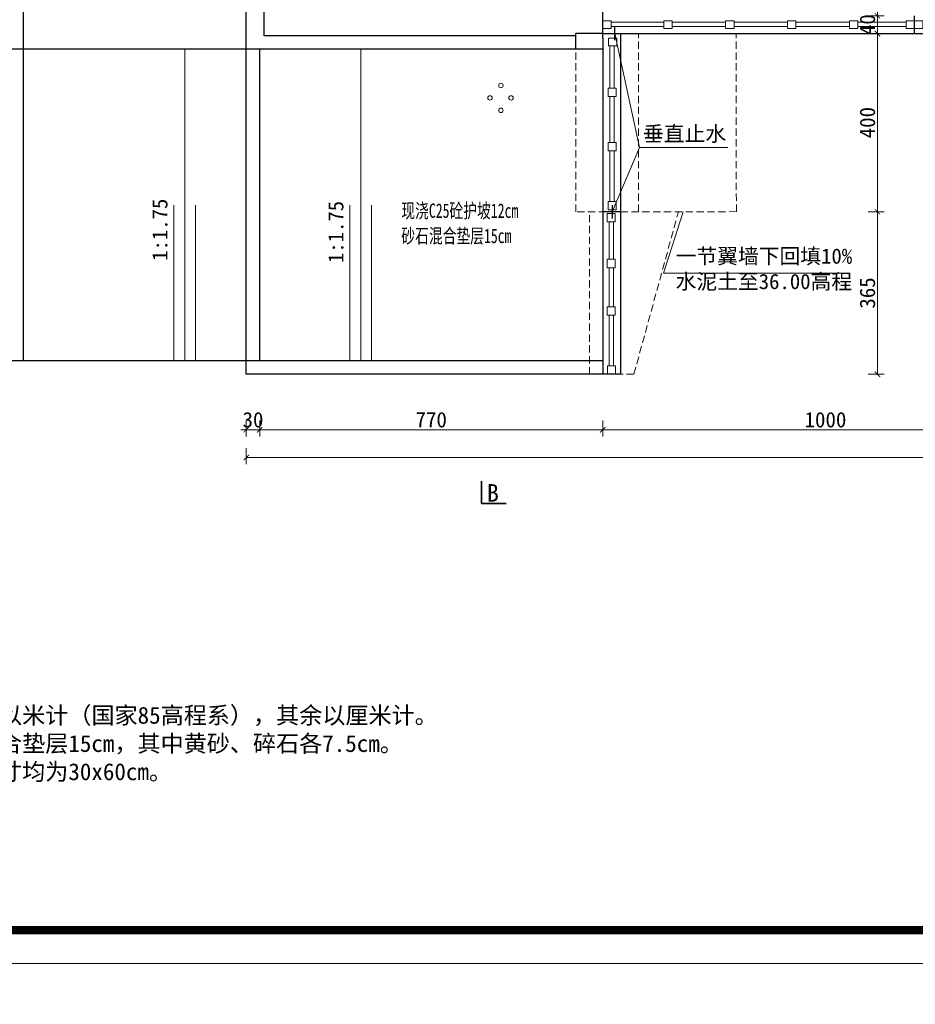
# Model space of a CAD drawing. Extents: x -13074 to 1448651, y 3648755 to 8081248.
# Tile 21 of 173: x 557528 to 557729, y 3858328 to 3858549. Entities that reach past the tile are written whole.
import ezdxf

# ---------------------------------------------------------------- set-up
doc = ezdxf.new("R2010")
doc.units = 0
doc.header["$PDMODE"] = 32
doc.header["$PDSIZE"] = 0.2
doc.linetypes.add('HIDDEN2', pattern=[0.1875, 0.125, -0.0625])
doc.layers.get('0').update_dxf_attribs({"linetype": 'CONTINUOUS'})
doc.layers.get('Defpoints').update_dxf_attribs({"linetype": 'CONTINUOUS'})
for name, color, linetype, lineweight in [('0.09标注线', 3, 'CONTINUOUS', 9), ('0.15红线', 1, 'CONTINUOUS', 15), ('0.15虚线', 1, 'HIDDEN2', 15), ('0.30粗线', 7, 'CONTINUOUS', 30), ('SHEET', 1, 'CONTINUOUS', 15), ('文字', 7, 'CONTINUOUS', 15), ('细实线', 3, 'CONTINUOUS', 20)]:
    doc.layers.add(name, color=color, linetype=linetype, lineweight=lineweight)
doc.layers.add('PUB_DIM', color=3, linetype='CONTINUOUS')
doc.styles.add('-仿宋_GB2312', font='FangSong_GB2312.ttf')
doc.styles.add('TSSD_Dimension', font='tssdeng.shx', dxfattribs={"width": 0.7, "bigfont": '1hztxt.shx'})
doc.dimstyles.new('TSSD_100_100', dxfattribs={"dimtxt": 300, "dimasz": 100, "dimexe": 100, "dimexo": 250, "dimgap": 100, "dimtad": 1, "dimdec": 0, "dimzin": 0, "dimdsep": 46, "dimtxsty": 'TSSD_Dimension', "dimblk": 'ARCHTICK', "dimcen": 0, "dimdle": 100, "dimclrt": 7, "dimadec": 0, "dimazin": 0, "dimtfac": 1, "dimtdec": 0, "dimtix": 1, "dimtmove": 2, "dimatfit": 3, "dimfxl": 1, "dimtolj": 1, "dimtzin": 0, "dimarcsym": 0})
doc.dimstyles.new('副本 (5) (2) STANDARD', dxfattribs={"dimtxt": 2.3, "dimasz": 1, "dimexe": 1.25, "dimexo": 1.5, "dimgap": 0.2, "dimtad": 1, "dimdec": 1, "dimzin": 0, "dimdsep": 46, "dimtxsty": '-仿宋_GB2312', "dimblk": 'ARCHTICK', "dimcen": 0.09, "dimadec": 0, "dimazin": 0, "dimtfac": 1, "dimtdec": 1, "dimtix": 1, "dimtmove": 2, "dimatfit": 3, "dimfxl": 1.7, "dimfxlon": 1, "dimtolj": 1, "dimtzin": 0, "dimlwd": 9, "dimlwe": 9, "dimarcsym": 0})

# ---------------------------------------------------------------- blocks, each defined once
blk = doc.blocks.new('_ARCHTICK')
at = {"color": 0, "linetype": 'ByBlock', "const_width": 0.15}
blk.add_lwpolyline([(-0.5, -0.5), (0.5, 0.5)], dxfattribs=at)
blk = doc.blocks.new('*D2134')
at = {"layer": '0.09标注线', "color": 0, "linetype": 'Continuous', "lineweight": 9}
for p, q in [((557483.94, 3858545.31), (557483.94, 3858546.52)), ((557486.04, 3858545.31), (557482.42, 3858545.31)), ((557483.94, 3858542.31), (557483.94, 3858545.31)), ((557486.04, 3858542.31), (557482.42, 3858542.31)), ((557483.94, 3858542.31), (557483.94, 3858541.1))]:
    blk.add_line(p, q, dxfattribs=at)
at = {"layer": 'Defpoints', "color": 0, "linetype": 'Continuous', "lineweight": 13}
for p in [(557483.94, 3858545.31), (557583.19, 3858545.31, 0), (557579.5, 3858542.31, 0.34)]:
    blk.add_point(p, dxfattribs=at)
at = {"layer": '0.09标注线', "color": 0, "linetype": 'Continuous', "lineweight": 9, "xscale": 1.21, "yscale": 1.21, "zscale": 1.21}
for p, rotation in [((557483.94, 3858545.31), 270), ((557483.94, 3858542.31), 90)]:
    blk.add_blockref('_ARCHTICK', p, dxfattribs=dict(at, rotation=rotation))
at = {"layer": '0.09标注线', "color": 0, "linetype": 'Continuous', "lineweight": 13, "insert": (557481.72, 3858543.81), "char_height": 3.45, "attachment_point": 5, "rotation": 90, "style": '-仿宋_GB2312'}
blk.add_mtext('\\A1;30', dxfattribs=at)
blk = doc.blocks.new('*D2135')
at = {"layer": '0.09标注线', "color": 0, "linetype": 'Continuous', "lineweight": 9}
for p, q in [((557486.04, 3858579.31), (557482.42, 3858579.31)), ((557483.94, 3858545.31), (557483.94, 3858579.31)), ((557486.04, 3858545.31), (557482.42, 3858545.31))]:
    blk.add_line(p, q, dxfattribs=at)
at = {"layer": 'Defpoints', "color": 0, "linetype": 'Continuous', "lineweight": 13}
for p in [(557483.94, 3858579.31), (557583.19, 3858579.31, 0), (557583.19, 3858545.31, 0)]:
    blk.add_point(p, dxfattribs=at)
at = {"layer": '0.09标注线', "color": 0, "linetype": 'Continuous', "lineweight": 9, "xscale": 1.21, "yscale": 1.21, "zscale": 1.21}
for p, rotation in [((557483.94, 3858579.31), 90), ((557483.94, 3858545.31), 270)]:
    blk.add_blockref('_ARCHTICK', p, dxfattribs=dict(at, rotation=rotation))
at = {"layer": '0.09标注线', "color": 0, "linetype": 'Continuous', "lineweight": 13, "insert": (557481.72, 3858562.31), "char_height": 3.45, "attachment_point": 5, "rotation": 90, "style": '-仿宋_GB2312'}
blk.add_mtext('\\A1;340', dxfattribs=at)
blk = doc.blocks.new('*D2140')
at = {"layer": '0.09标注线', "color": 0, "linetype": 'Continuous', "lineweight": 9}
for p, q in [((557582.19, 3858458.95), (557582.19, 3858455.33)), ((557659.19, 3858458.95), (557659.19, 3858455.33)), ((557582.19, 3858456.85), (557659.19, 3858456.85))]:
    blk.add_line(p, q, dxfattribs=at)
at = {"layer": 'Defpoints', "color": 0, "linetype": 'Continuous', "lineweight": 13}
for p in [(557582.19, 3858472.31, 0.33), (557659.19, 3858469.31), (557659.19, 3858456.85)]:
    blk.add_point(p, dxfattribs=at)
at = {"layer": '0.09标注线', "color": 0, "linetype": 'Continuous', "lineweight": 9, "xscale": 1.21, "yscale": 1.21, "zscale": 1.21, "rotation": 180}
blk.add_blockref('_ARCHTICK', (557582.19, 3858456.85), dxfattribs=at)
at = {"layer": '0.09标注线', "color": 0, "linetype": 'Continuous', "lineweight": 9, "xscale": 1.21, "yscale": 1.21, "zscale": 1.21}
blk.add_blockref('_ARCHTICK', (557659.19, 3858456.85), dxfattribs=at)
at = {"layer": '0.09标注线', "color": 0, "linetype": 'Continuous', "lineweight": 13, "insert": (557620.69, 3858459.08), "char_height": 3.45, "attachment_point": 5, "style": '-仿宋_GB2312'}
blk.add_mtext('\\A1;770', dxfattribs=at)
blk = doc.blocks.new('*D2141')
at = {"layer": '0.09标注线', "color": 0, "linetype": 'Continuous', "lineweight": 9}
for p, q in [((557659.19, 3858458.95), (557659.19, 3858455.33)), ((557759.19, 3858458.95), (557759.19, 3858455.33)), ((557659.19, 3858456.85), (557759.19, 3858456.85))]:
    blk.add_line(p, q, dxfattribs=at)
at = {"layer": 'Defpoints', "color": 0, "linetype": 'Continuous', "lineweight": 13}
for p in [(557759.19, 3858544.81, 0.54), (557659.19, 3858469.31), (557759.19, 3858456.85)]:
    blk.add_point(p, dxfattribs=at)
at = {"layer": '0.09标注线', "color": 0, "linetype": 'Continuous', "lineweight": 9, "xscale": 1.21, "yscale": 1.21, "zscale": 1.21, "rotation": 180}
blk.add_blockref('_ARCHTICK', (557659.19, 3858456.85), dxfattribs=at)
at = {"layer": '0.09标注线', "color": 0, "linetype": 'Continuous', "lineweight": 9, "xscale": 1.21, "yscale": 1.21, "zscale": 1.21}
blk.add_blockref('_ARCHTICK', (557759.19, 3858456.85), dxfattribs=at)
at = {"layer": '0.09标注线', "color": 0, "linetype": 'Continuous', "lineweight": 13, "insert": (557709.19, 3858459.08), "char_height": 3.45, "attachment_point": 5, "style": '-仿宋_GB2312'}
blk.add_mtext('\\A1;1000', dxfattribs=at)
blk = doc.blocks.new('*D2143')
at = {"layer": '0.09标注线', "color": 0, "linetype": 'Continuous', "lineweight": 9}
for p, q in [((557718.76, 3858545.81), (557722.38, 3858545.81)), ((557720.86, 3858545.81), (557720.86, 3858505.81)), ((557718.76, 3858505.81), (557722.38, 3858505.81))]:
    blk.add_line(p, q, dxfattribs=at)
at = {"layer": 'Defpoints', "color": 0, "linetype": 'Continuous', "lineweight": 13}
for p in [(557664.19, 3858545.81), (557685.19, 3858505.81), (557720.86, 3858505.81)]:
    blk.add_point(p, dxfattribs=at)
at = {"layer": '0.09标注线', "color": 0, "linetype": 'Continuous', "lineweight": 9, "xscale": 1.21, "yscale": 1.21, "zscale": 1.21}
for p, rotation in [((557720.86, 3858545.81), 90), ((557720.86, 3858505.81), 270)]:
    blk.add_blockref('_ARCHTICK', p, dxfattribs=dict(at, rotation=rotation))
at = {"layer": '0.09标注线', "color": 0, "linetype": 'Continuous', "lineweight": 13, "insert": (557718.63, 3858525.81), "char_height": 3.45, "attachment_point": 5, "rotation": 90, "style": '-仿宋_GB2312'}
blk.add_mtext('\\A1;400', dxfattribs=at)
blk = doc.blocks.new('*D2146')
at = {"layer": '0.09标注线', "color": 0, "linetype": 'Continuous', "lineweight": 9}
for p, q in [((557720.86, 3858549.81), (557720.86, 3858551.02)), ((557718.76, 3858549.81), (557722.38, 3858549.81)), ((557720.86, 3858549.81), (557720.86, 3858545.81)), ((557718.76, 3858545.81), (557722.38, 3858545.81)), ((557720.86, 3858545.81), (557720.86, 3858544.6))]:
    blk.add_line(p, q, dxfattribs=at)
at = {"layer": 'Defpoints', "color": 0, "linetype": 'Continuous', "lineweight": 13}
for p in [(557664.19, 3858549.81), (557664.19, 3858545.81), (557720.86, 3858545.81)]:
    blk.add_point(p, dxfattribs=at)
at = {"layer": '0.09标注线', "color": 0, "linetype": 'Continuous', "lineweight": 9, "xscale": 1.21, "yscale": 1.21, "zscale": 1.21}
for p, rotation in [((557720.86, 3858549.81), 270), ((557720.86, 3858545.81), 90)]:
    blk.add_blockref('_ARCHTICK', p, dxfattribs=dict(at, rotation=rotation))
at = {"layer": '0.09标注线', "color": 0, "linetype": 'Continuous', "lineweight": 13, "insert": (557718.63, 3858547.81), "char_height": 3.45, "attachment_point": 5, "rotation": 90, "style": '-仿宋_GB2312'}
blk.add_mtext('\\A1;40', dxfattribs=at)
blk = doc.blocks.new('*D2147')
at = {"layer": '0.09标注线', "color": 0, "linetype": 'Continuous', "lineweight": 9}
for p, q in [((557477.92, 3858652.31), (557474.3, 3858652.31)), ((557475.82, 3858472.31), (557475.82, 3858652.31)), ((557477.92, 3858472.31), (557474.3, 3858472.31))]:
    blk.add_line(p, q, dxfattribs=at)
at = {"layer": 'Defpoints', "color": 0, "linetype": 'Continuous', "lineweight": 13}
for p in [(557475.82, 3858652.31), (557551.18, 3858652.31, 0.33), (557579.19, 3858472.31, 0.33)]:
    blk.add_point(p, dxfattribs=at)
at = {"layer": '0.09标注线', "color": 0, "linetype": 'Continuous', "lineweight": 9, "xscale": 1.21, "yscale": 1.21, "zscale": 1.21}
for p, rotation in [((557475.82, 3858652.31), 90), ((557475.82, 3858472.31), 270)]:
    blk.add_blockref('_ARCHTICK', p, dxfattribs=dict(at, rotation=rotation))
at = {"layer": '0.09标注线', "color": 0, "linetype": 'Continuous', "lineweight": 13, "insert": (557473.6, 3858562.31), "char_height": 3.45, "attachment_point": 5, "rotation": 90, "style": '-仿宋_GB2312'}
blk.add_mtext('\\A1;1800', dxfattribs=at)
blk = doc.blocks.new('*D2148')
at = {"layer": '0.09标注线', "color": 0, "linetype": 'Continuous', "lineweight": 9}
for p, q in [((557718.76, 3858505.81), (557722.38, 3858505.81)), ((557720.86, 3858505.81), (557720.86, 3858469.31)), ((557718.76, 3858469.31), (557722.38, 3858469.31))]:
    blk.add_line(p, q, dxfattribs=at)
at = {"layer": 'Defpoints', "color": 0, "linetype": 'Continuous', "lineweight": 13}
for p in [(557685.19, 3858505.81, -0.54), (557663.19, 3858469.31, -0.54), (557720.86, 3858469.31)]:
    blk.add_point(p, dxfattribs=at)
at = {"layer": '0.09标注线', "color": 0, "linetype": 'Continuous', "lineweight": 9, "xscale": 1.21, "yscale": 1.21, "zscale": 1.21}
for p, rotation in [((557720.86, 3858505.81), 90), ((557720.86, 3858469.31), 270)]:
    blk.add_blockref('_ARCHTICK', p, dxfattribs=dict(at, rotation=rotation))
at = {"layer": '0.09标注线', "color": 0, "linetype": 'Continuous', "lineweight": 13, "insert": (557718.63, 3858487.56), "char_height": 3.45, "attachment_point": 5, "rotation": 90, "style": '-仿宋_GB2312'}
blk.add_mtext('\\A1;365', dxfattribs=at)
blk = doc.blocks.new('*D2149')
at = {"layer": '0.09标注线', "color": 0, "linetype": 'Continuous', "lineweight": 9}
for p, q in [((557579.19, 3858452.73), (557579.19, 3858449.11)), ((557939.19, 3858452.73), (557939.19, 3858449.11)), ((557579.19, 3858450.63), (557939.19, 3858450.63))]:
    blk.add_line(p, q, dxfattribs=at)
at = {"layer": 'Defpoints', "color": 0, "linetype": 'Continuous', "lineweight": 13}
for p in [(557939.19, 3858479.31, -0.77), (557579.19, 3858472.31, -0.21), (557939.19, 3858450.63)]:
    blk.add_point(p, dxfattribs=at)
at = {"layer": '0.09标注线', "color": 0, "linetype": 'Continuous', "lineweight": 9, "xscale": 1.21, "yscale": 1.21, "zscale": 1.21, "rotation": 180}
blk.add_blockref('_ARCHTICK', (557579.19, 3858450.63), dxfattribs=at)
at = {"layer": '0.09标注线', "color": 0, "linetype": 'Continuous', "lineweight": 9, "xscale": 1.21, "yscale": 1.21, "zscale": 1.21}
blk.add_blockref('_ARCHTICK', (557939.19, 3858450.63), dxfattribs=at)
at = {"layer": '0.09标注线', "color": 0, "linetype": 'Continuous', "lineweight": 13, "insert": (557759.19, 3858452.85), "char_height": 3.45, "attachment_point": 5, "style": '-仿宋_GB2312'}
blk.add_mtext('\\A1;3600', dxfattribs=at)
blk = doc.blocks.new('*D2151')
at = {"layer": '0.09标注线', "color": 0, "linetype": 'Continuous', "lineweight": 9}
for p, q in [((557486.04, 3858542.31), (557482.42, 3858542.31)), ((557483.94, 3858472.31), (557483.94, 3858542.31)), ((557486.04, 3858472.31), (557482.42, 3858472.31))]:
    blk.add_line(p, q, dxfattribs=at)
at = {"layer": 'Defpoints', "color": 0, "linetype": 'Continuous', "lineweight": 13}
for p in [(557483.94, 3858542.31), (557579.5, 3858542.31, 0.34), (557582.19, 3858472.31, 0.33)]:
    blk.add_point(p, dxfattribs=at)
at = {"layer": '0.09标注线', "color": 0, "linetype": 'Continuous', "lineweight": 9, "xscale": 1.21, "yscale": 1.21, "zscale": 1.21}
for p, rotation in [((557483.94, 3858542.31), 90), ((557483.94, 3858472.31), 270)]:
    blk.add_blockref('_ARCHTICK', p, dxfattribs=dict(at, rotation=rotation))
at = {"layer": '0.09标注线', "color": 0, "linetype": 'Continuous', "lineweight": 13, "insert": (557481.72, 3858507.31), "char_height": 3.45, "attachment_point": 5, "rotation": 90, "style": '-仿宋_GB2312'}
blk.add_mtext('\\A1;700', dxfattribs=at)
blk = doc.blocks.new('*D1656')
at = {"layer": 'Defpoints', "color": 0, "lineweight": 13}
for p in [(795706, 267581), (795535, 266220), (795733, 266164), (795134, 265865), (795134, 265865)]:
    blk.add_point(p, dxfattribs=at)
at = {"layer": 'PUB_DIM', "color": 0, "lineweight": -2}
blk.add_arc((795134, 265865), 536, 26.5651, 71.5651, dxfattribs=at)
at = {"layer": 'PUB_DIM', "color": 0, "lineweight": -2, "xscale": 100, "yscale": 100, "zscale": 100}
for p, rotation in [((795303, 266373), 161.5650511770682), ((795614, 266104), 296.5650511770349)]:
    blk.add_blockref('_ARCHTICK', p, dxfattribs=dict(at, rotation=rotation))
blk = doc.blocks.new('*D1803')
at = {"layer": '0.09标注线', "color": 0, "linetype": 'Continuous', "lineweight": 9}
for p, q in [((557483.94, 3858472.31), (557483.94, 3858473.52)), ((557486.04, 3858472.31), (557482.42, 3858472.31)), ((557483.94, 3858472.31), (557483.94, 3858469.31)), ((557486.04, 3858469.31), (557482.42, 3858469.31)), ((557483.94, 3858469.31), (557483.94, 3858468.1))]:
    blk.add_line(p, q, dxfattribs=at)
at = {"layer": 'Defpoints', "color": 0, "linetype": 'Continuous', "lineweight": 13}
for p in [(557579.19, 3858472.31, -0.76), (557483.94, 3858469.31), (557579.19, 3858469.31, -1.02)]:
    blk.add_point(p, dxfattribs=at)
at = {"layer": '0.09标注线', "color": 0, "linetype": 'Continuous', "lineweight": 9, "xscale": 1.21, "yscale": 1.21, "zscale": 1.21}
for p, rotation in [((557483.94, 3858472.31), 270), ((557483.94, 3858469.31), 90)]:
    blk.add_blockref('_ARCHTICK', p, dxfattribs=dict(at, rotation=rotation))
at = {"layer": '0.09标注线', "color": 0, "linetype": 'Continuous', "lineweight": 13, "insert": (557481.72, 3858470.81), "char_height": 3.45, "attachment_point": 5, "rotation": 90, "style": '-仿宋_GB2312'}
blk.add_mtext('\\A1;30', dxfattribs=at)
blk = doc.blocks.new('*D3523')
at = {"layer": '0.09标注线', "color": 0, "linetype": 'Continuous', "lineweight": 9}
for p, q in [((557579.19, 3858458.95), (557579.19, 3858455.33)), ((557582.19, 3858458.95), (557582.19, 3858455.33)), ((557579.19, 3858456.85), (557577.98, 3858456.85)), ((557579.19, 3858456.85), (557582.19, 3858456.85)), ((557582.19, 3858456.85), (557583.4, 3858456.85))]:
    blk.add_line(p, q, dxfattribs=at)
at = {"layer": 'Defpoints', "color": 0, "linetype": 'Continuous', "lineweight": 13}
for p in [(557579.19, 3858472.31, -0.76), (557582.19, 3858472.31, -0.76), (557582.19, 3858456.85)]:
    blk.add_point(p, dxfattribs=at)
at = {"layer": '0.09标注线', "color": 0, "linetype": 'Continuous', "lineweight": 9, "xscale": 1.21, "yscale": 1.21, "zscale": 1.21}
blk.add_blockref('_ARCHTICK', (557579.19, 3858456.85), dxfattribs=at)
at = {"layer": '0.09标注线', "color": 0, "linetype": 'Continuous', "lineweight": 9, "xscale": 1.21, "yscale": 1.21, "zscale": 1.21, "rotation": 180}
blk.add_blockref('_ARCHTICK', (557582.19, 3858456.85), dxfattribs=at)
at = {"layer": '0.09标注线', "color": 0, "linetype": 'Continuous', "lineweight": 13, "insert": (557580.69, 3858459.08), "char_height": 3.45, "attachment_point": 5, "style": '-仿宋_GB2312'}
blk.add_mtext('\\A1;30', dxfattribs=at)
blk = doc.blocks.new('123')
at = {"layer": 'PUB_DIM', "color": 7}
dim = blk.add_angular_dim_2l(base=(795535.2, 266220.4), line1=((795732.5, 266163.8), (795133.8, 265864.5)), line2=((795133.8, 265864.5), (795706, 267580.9)), text=' ', dimstyle='TSSD_100_100', dxfattribs=at)
dim.commit()
dim.dimension.update_dxf_attribs({"geometry": '*D1656', "text_midpoint": (426562.1, 722353.3)})

msp = doc.modelspace()

# ---------------------------------------------------------------- linework, layer by layer
at = {"layer": '0.09标注线', "linetype": 'Continuous', "lineweight": 13}
for p, q in [((557667.474, 3858520.214, -1.089), (557661.922, 3858545.814, -1.089)), ((557667.474, 3858520.214, -1.089), (557661.293, 3858505.814, -1.089)), ((557672.852, 3858491.981, -0.59), (557677.257, 3858505.814, -1.077))]:
    msp.add_line(p, q, dxfattribs=at)
at = {"layer": '0.09标注线', "color": 3, "lineweight": 9}
for p, q in [((557687.241, 3858520.214, -1.089), (557667.474, 3858520.214, -1.089)), ((557714.152, 3858491.981, -0.59), (557672.852, 3858491.981, -0.59))]:
    msp.add_line(p, q, dxfattribs=at)
at = {"layer": '0.09标注线', "linetype": 'Continuous', "lineweight": 35}
for p in [(557631.953, 3858445.293, -1.089), (557637.506, 3858440.305, -1.089)]:
    msp.add_line(p, (557631.953, 3858440.305, -1.089), dxfattribs=at)
at = {"layer": '0.09标注线', "color": 7}
for centre in [(557636.337, 3858534.152, -1.089), (557636.337, 3858534.152, -1.089), (557633.881, 3858531.364, -1.089), (557633.881, 3858531.364, -1.089), (557638.606, 3858531.364, -1.089), (557638.606, 3858531.364, -1.089), (557636.337, 3858528.575, -1.089), (557636.337, 3858528.575, -1.089)]:
    msp.add_circle(centre, 0.5, dxfattribs=at)
at = {"layer": '0.15红线', "color": 7}
for p, q in [((557672.908, 3858548.361, -1.127), (557661.064, 3858548.361, -1.127)), ((557686.789, 3858548.361, -1.127), (557674.783, 3858548.361, -1.127)), ((557700.671, 3858548.361, -1.127), (557688.664, 3858548.361, -1.127)), ((557714.552, 3858548.361, -1.127), (557702.546, 3858548.361, -1.127)), ((557727.314, 3858548.361, -1.127), (557716.427, 3858548.361, -1.127)), ((557661.064, 3858547.392, -1.127), (557672.908, 3858547.392, -1.127)), ((557674.783, 3858547.392, -1.127), (557686.789, 3858547.392, -1.127)), ((557688.664, 3858547.392, -1.127), (557700.671, 3858547.392, -1.127)), ((557702.546, 3858547.392, -1.127), (557714.552, 3858547.392, -1.127)), ((557716.427, 3858547.392, -1.127), (557727.314, 3858547.392, -1.127)), ((557660.793, 3858543.039, -1.122), (557660.793, 3858533.537, -1.122)), ((557661.762, 3858533.537, -1.122), (557661.762, 3858543.039, -1.122)), ((557660.793, 3858531.662, -1.122), (557660.793, 3858521.323, -1.122)), ((557661.762, 3858521.323, -1.122), (557661.762, 3858531.662, -1.122)), ((557660.793, 3858519.448, -1.122), (557660.793, 3858508.106, -1.122)), ((557661.762, 3858508.106, -1.122), (557661.762, 3858519.448, -1.122)), ((557660.619, 3858503.522, -1.122), (557660.619, 3858495.12, -1.122)), ((557661.588, 3858495.12, -1.122), (557661.588, 3858503.522, -1.122)), ((557660.619, 3858493.245, -1.122), (557660.619, 3858484.418, -1.122)), ((557661.588, 3858484.418, -1.122), (557661.588, 3858493.245, -1.122)), ((557660.619, 3858482.543, -1.122), (557660.619, 3858472.975, -1.122)), ((557661.588, 3858472.975, -1.122), (557661.588, 3858482.543, -1.122)), ((557660.619, 3858481.1, -1.122), (557660.619, 3858471.189, -1.122)), ((557661.588, 3858471.189, -1.122), (557661.588, 3858481.1, -1.122))]:
    msp.add_line(p, q, dxfattribs=at)
for points, elevation in [([(557661.064, 3858546.931), (557661.064, 3858548.706), (557659.189, 3858548.706), (557659.189, 3858546.931)], -1.089), ([(557672.908, 3858546.931), (557672.908, 3858548.706), (557674.783, 3858548.706), (557674.783, 3858546.931)], -1.089), ([(557686.789, 3858546.931), (557686.789, 3858548.706), (557688.664, 3858548.706), (557688.664, 3858546.931)], -1.089), ([(557700.671, 3858546.931), (557700.671, 3858548.706), (557702.546, 3858548.706), (557702.546, 3858546.931)], -1.089), ([(557714.552, 3858546.931), (557714.552, 3858548.706), (557716.427, 3858548.706), (557716.427, 3858546.931)], -1.089), ([(557727.314, 3858546.931), (557727.314, 3858548.706), (557729.189, 3858548.706), (557729.189, 3858546.931)], -0.865), ([(557731.064, 3858546.931), (557731.064, 3858548.706), (557729.189, 3858548.706), (557729.189, 3858546.931)], -0.865), ([(557662.359, 3858543.039), (557662.359, 3858544.814), (557660.484, 3858544.814), (557660.484, 3858543.039)], -1.089), ([(557662.223, 3858533.537), (557660.448, 3858533.537), (557660.448, 3858531.662), (557662.223, 3858531.662)], -1.085), ([(557662.223, 3858521.323), (557660.448, 3858521.323), (557660.448, 3858519.448), (557662.223, 3858519.448)], -1.085), ([(557662.223, 3858508.106), (557660.448, 3858508.106), (557660.448, 3858506.231), (557662.223, 3858506.231)], -1.085), ([(557661.992, 3858503.522), (557660.217, 3858503.522), (557660.217, 3858505.397), (557661.992, 3858505.397)], -1.085), ([(557661.992, 3858493.245), (557660.217, 3858493.245), (557660.217, 3858495.12), (557661.992, 3858495.12)], -1.085), ([(557661.992, 3858482.543), (557660.217, 3858482.543), (557660.217, 3858484.418), (557661.992, 3858484.418)], -1.085), ([(557662.049, 3858471.189), (557660.274, 3858471.189), (557660.274, 3858469.314), (557662.049, 3858469.314)], -1.085)]:
    msp.add_lwpolyline(points, close=True, dxfattribs=dict(at, elevation=elevation))
at = {"layer": '0.15虚线', "ltscale": 13}
for p, q in [((557667.189, 3858505.814, -1.089), (557667.189, 3858545.814, -1.089)), ((557689.189, 3858505.814, -1.089), (557689.131, 3858545.814, -1.054)), ((557653.189, 3858505.814, -1.038), (557653.189, 3858542.314, -1.085)), ((557689.189, 3858505.82, -1.089), (557653.189, 3858505.814, -1.038)), ((557656.189, 3858469.314, -1.089), (557656.189, 3858505.814, -1.043)), ((557666.189, 3858469.314, -1.089), (557676.189, 3858505.818, -1.071)), ((557659.189, 3858469.314, -1.089), (557656.189, 3858469.314, -1.089)), ((557666.189, 3858469.314, -1.089), (557663.189, 3858469.314, -1.089)), ((557666.189, 3858469.314, -1.089), (557663.189, 3858469.314, -1.089)), ((557666.189, 3858469.314, -1.089), (557663.189, 3858469.314, -1.089))]:
    msp.add_line(p, q, dxfattribs=at)
at = {"layer": '0.30粗线'}
for p, q in [((557529.189, 3858472.314, -0.762), (557529.189, 3858652.313, -0.746)), ((557579.189, 3858469.315, -0.762), (557579.189, 3858652.313, -0.746)), ((557583.189, 3858545.314, -1.086), (557583.189, 3858562.314, -1.086)), ((557659.189, 3858544.814, -1.089), (557659.189, 3858562.314, -1.089)), ((557729.189, 3858545.814, -0.865), (557729.189, 3858549.814, -0.865)), ((557661.922, 3858544.314, -1.089), (557661.922, 3858547.314, -1.089)), ((557653.189, 3858545.313, -1.089), (557583.189, 3858545.314, -1.086)), ((557653.189, 3858542.314, -1.085), (557653.189, 3858545.814, -1.089)), ((557659.189, 3858545.814, -1.089), (557653.189, 3858545.814, -1.089)), ((557659.189, 3858545.814, -1.089), (557759.189, 3858545.814, -1.089)), ((557659.189, 3858544.814, -1.089), (557659.189, 3858469.314, -1.089)), ((557663.189, 3858545.814, -1.089), (557663.189, 3858469.314, -1.089)), ((557659.189, 3858542.314, -0.752), (557500.112, 3858542.314, -0.752)), ((557582.189, 3858472.314, -1.086), (557582.189, 3858542.314, -1.086)), ((557661.293, 3858507.314, -1.089), (557661.293, 3858504.314, -1.089)), ((557663.189, 3858505.814, -1.089), (557659.189, 3858505.814, -1.089)), ((557659.189, 3858472.314, -0.782), (557500.112, 3858472.314, -1.089)), ((557659.189, 3858472.314, -0.782), (557582.189, 3858472.314, -0.763)), ((557659.189, 3858469.314, -0.782), (557579.189, 3858469.315, -1.024)), ((557663.189, 3858469.314, -1.089), (557659.189, 3858469.314, -1.089))]:
    msp.add_line(p, q, dxfattribs=at)
at = {"layer": 'SHEET', "color": 7}
msp.add_lwpolyline([(558025.437, 3858336.989), (557395.437, 3858336.989), (557395.437, 3858782.489), (558025.437, 3858782.489)], close=True, dxfattribs=at)
at = {"layer": 'SHEET', "color": 7, "const_width": 1.8}
msp.add_lwpolyline([(557432.937, 3858774.989), (558017.937, 3858774.989), (558017.937, 3858344.489), (557432.937, 3858344.489)], close=True, dxfattribs=at)
at = {"layer": '细实线', "color": 3, "lineweight": 15}
for p, q in [((557565.36, 3858472.314, -0.752), (557565.36, 3858542.314, -0.752)), ((557604.861, 3858472.314, -0.752), (557604.861, 3858542.314, -0.752)), ((557562.933, 3858472.314, -0.752), (557562.933, 3858507.314, -0.752)), ((557567.787, 3858472.314, -0.752), (557567.787, 3858507.314, -0.752)), ((557602.434, 3858472.314, -0.752), (557602.434, 3858507.314, -0.752)), ((557607.288, 3858472.314, -0.752), (557607.288, 3858507.314, -0.752))]:
    msp.add_line(p, q, dxfattribs=at)

# ---------------------------------------------------------------- block references
at = {"linetype": 'Continuous', "lineweight": 13, "xscale": 0.01000000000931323, "yscale": 0.009999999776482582, "zscale": 0.01}
msp.add_blockref('123', (552983.124, 3855442.078), dxfattribs=at)

# ---------------------------------------------------------------- texts
at = {"layer": '0.09标注线', "color": 3, "lineweight": 9, "style": '-仿宋_GB2312', "width": 0.7}
for s, p in [('现浇C25砼护坡12cm', (557613.98, 3858504.423, -1.089)), ('砂石混合垫层15cm', (557613.98, 3858498.764, -1.089))]:
    msp.add_text(s, height=3.24, dxfattribs=at).set_placement(p)
at = {"layer": '0.09标注线', "style": '-仿宋_GB2312'}
for s, insert, char_height, width, attachment_point in [('垂直止水', (557668.234, 3858525.034, -1.089), 3.42, 27.76662, 1), ('一节翼墙下回填10%\\P水泥土至36.00高程', (557675.553, 3858497.554, -0.59), 3.42, 74.20319, 1), ('B', (557635.876, 3858444.639, -1.089), 3.938, 3.9375, 3)]:
    msp.add_mtext(s, dxfattribs=dict(at, insert=insert, char_height=char_height, width=width, attachment_point=attachment_point))
at = {"layer": '0.09标注线', "char_height": 3.42, "width": 3.42, "attachment_point": 1, "rotation": 90, "style": '-仿宋_GB2312'}
for insert in [(557558.064, 3858494.78, -0.752), (557597.565, 3858494.278, -0.752)]:
    msp.add_mtext('1:1.75', dxfattribs=dict(at, insert=insert))
at = {"layer": '文字', "color": 7, "insert": (557464.11, 3858400.978), "char_height": 4.256, "width": 541.93174, "attachment_point": 1, "style": '-仿宋_GB2312'}
msp.add_mtext('{\\H0.8929x;说明：\\P    1、图中尺寸单位高程以米计（国家85高程系），其余以厘米计。\\P    2、护底、护坡砂石混合垫层15cm，其中黄砂、碎石各7.5cm。\\P    3、图中未标明格梗尺寸均为30x60cm。\\P\\P \\P}    ', dxfattribs=at)

# ---------------------------------------------------------------- dimensions: what is measured, and where the dimension line sits
at = {"layer": '0.09标注线', "linetype": 'Continuous', "lineweight": 13}
for base, p1, p2, angle, picture, middle in [((557475.822, 3858652.314, -1.089), (557579.189, 3858472.314, -0.76), (557551.185, 3858652.314, -0.755), 90, '*D2147', (557473.597, 3858562.314, -1.089)), ((557483.942, 3858579.314, -1.089), (557583.189, 3858545.314, -1.086), (557583.189, 3858579.314, -1.086), 270, '*D2135', (557481.717, 3858562.314, -1.089)), ((557720.859, 3858545.814, -1.089), (557664.189, 3858549.814, -1.089), (557664.189, 3858545.814, -1.089), 90, '*D2146', (557718.634, 3858547.814, -1.089)), ((557483.942, 3858545.314, -1.089), (557579.505, 3858542.314, -0.752), (557583.189, 3858545.314, -1.086), 270, '*D2134', (557481.717, 3858543.814, -1.089)), ((557720.859, 3858505.814, -1.089), (557664.189, 3858545.814, -1.089), (557685.189, 3858505.814, -1.089), 90, '*D2143', (557718.634, 3858525.814, -1.089)), ((557483.942, 3858542.314, -1.089), (557582.189, 3858472.314, -0.763), (557579.505, 3858542.314, -0.752), 270, '*D2151', (557481.717, 3858507.314, -1.089)), ((557720.859, 3858469.314, -0.553), (557685.189, 3858505.814, -1.089), (557663.189, 3858469.314, -1.089), 90, '*D2148', (557718.634, 3858487.564, -0.553)), ((557483.942, 3858469.315), (557579.189, 3858472.314, -0.76), (557579.189, 3858469.315, -1.024), 90, '*D1803', (557481.717, 3858470.814))]:
    dim = msp.add_linear_dim(base=base, p1=p1, p2=p2, angle=angle, dimstyle='副本 (5) (2) STANDARD', override={"dimtxt": 3.45, "dimasz": 1.21, "dimexe": 1.52, "dimexo": 1.83, "dimgap": 0.5, "dimdec": 0, "dimlfac": 10, "dimfxl": 2.1}, dxfattribs=at)
    dim.commit()
    dim.dimension.update_dxf_attribs({"geometry": picture, "text_midpoint": middle})
for base, p1, p2, picture, middle in [((557759.189, 3858456.854, -1.089), (557659.189, 3858469.314, -1.089), (557759.189, 3858544.814, -0.553), '*D2141', (557709.189, 3858459.079, -1.089)), ((557939.191, 3858450.629, -0.553), (557579.189, 3858472.314, -0.76), (557939.191, 3858479.314, -1.325), '*D2149', (557759.19, 3858452.854, -0.553)), ((557582.189, 3858456.854), (557579.189, 3858472.314, -0.76), (557582.189, 3858472.314, -0.763), '*D3523', (557580.689, 3858459.079)), ((557659.189, 3858456.854, -1.089), (557582.189, 3858472.314, -0.763), (557659.189, 3858469.314, -1.089), '*D2140', (557620.689, 3858459.079, -1.089))]:
    dim = msp.add_linear_dim(base=base, p1=p1, p2=p2, dimstyle='副本 (5) (2) STANDARD', override={"dimtxt": 3.45, "dimasz": 1.21, "dimexe": 1.52, "dimexo": 1.83, "dimgap": 0.5, "dimdec": 0, "dimlfac": 10, "dimfxl": 2.1}, dxfattribs=at)
    dim.commit()
    dim.dimension.update_dxf_attribs({"geometry": picture, "text_midpoint": middle})

doc.saveas('drawing.dxf')
